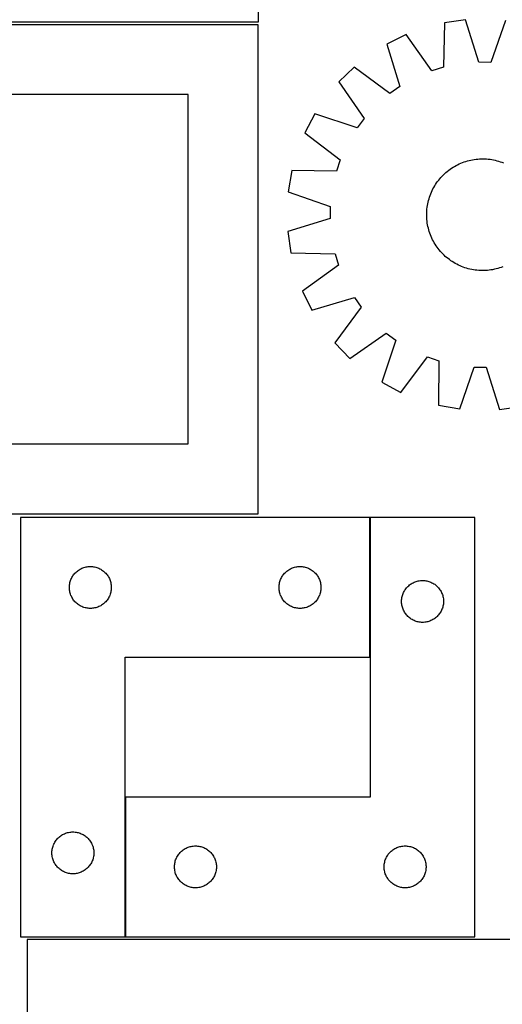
# Model space of a CAD drawing. Header units: millimetres. Extents: x 7 to 1493, y 7 to 2993.
# Tile 9 of 16: x 737 to 1083, y 861 to 1565. Entities that reach past the tile are written whole.
import ezdxf

# ---------------------------------------------------------------- set-up
doc = ezdxf.new("R2010")
doc.units = ezdxf.units.MM
doc.layers.add('COMMON', color=5, linetype='CONTINUOUS', true_color=0x0000ff)
doc.layers.add('CUT', color=7, linetype='CONTINUOUS', true_color=0x000000)

msp = doc.modelspace()

# ---------------------------------------------------------------- linework, layer by layer
at = {"layer": 'COMMON'}
for p, q in [((988.028385, 1109.108095), (988.028385, 1209.108095)), ((813.028385, 909.108095), (813.028385, 1009.108095))]:
    msp.add_line(p, q, dxfattribs=at)
at = {"layer": 'CUT'}
for p, q in [((908.194168, 1564.009078), (908.194168, 1914.009078)), ((1056.469869, 1565.384742), (1041.238014, 1563.211929)), ((1065.986983, 1535.079639), (1056.469869, 1565.384742)), ((1085.005339, 1564.945653), (1074.560312, 1534.947717)), ((907.884619, 1561.865078), (457.884619, 1561.865078)), ((458.194168, 1564.009078), (908.194168, 1564.009078)), ((907.884619, 1211.865078), (907.884619, 1561.865078)), ((1041.238014, 1563.211929), (1040.574075, 1531.454505)), ((1013.963483, 1554.811583), (1000.148564, 1548.038212)), ((1032.379589, 1528.930666), (1013.963483, 1554.811583)), ((1000.148564, 1548.038212), (1009.330704, 1517.629939)), ((976.804794, 1531.620715), (965.759111, 1520.909812)), ((1002.317194, 1512.69739), (976.804794, 1531.620715)), ((1040.574075, 1531.454505), (1032.379589, 1528.930666)), ((1074.560312, 1534.947717), (1065.986983, 1535.079639)), ((965.759111, 1520.909812), (983.888519, 1494.827263)), ((1009.330704, 1517.629939), (1002.317194, 1512.69739)), ((857.884619, 1511.865078), (507.884619, 1511.865078)), ((857.884619, 1261.865078), (857.884619, 1511.865078)), ((948.631152, 1498.082222), (941.435935, 1484.482244)), ((978.742515, 1487.968836), (948.631152, 1498.082222)), ((983.888519, 1494.827263), (978.742515, 1487.968836)), ((941.435935, 1484.482244), (966.737977, 1465.278561)), ((966.737977, 1465.278561), (963.963207, 1457.165607)), ((1045.327832, 1458.447638), (1046.36132, 1459.162417)), ((1046.36132, 1459.162417), (1047.41675, 1459.84438)), ((1047.41675, 1459.84438), (1048.493081, 1460.492856)), ((1048.493081, 1460.492856), (1049.589249, 1461.107203)), ((1049.589249, 1461.107203), (1050.704173, 1461.686815)), ((1050.704173, 1461.686815), (1051.836753, 1462.231121)), ((1051.836753, 1462.231121), (1052.985872, 1462.739583)), ((1052.985872, 1462.739583), (1054.150394, 1463.211699)), ((1054.150394, 1463.211699), (1055.329172, 1463.647004)), ((1055.329172, 1463.647004), (1056.521041, 1464.045067)), ((1056.521041, 1464.045067), (1057.724826, 1464.405497)), ((1057.724826, 1464.405497), (1058.939338, 1464.727937)), ((1058.939338, 1464.727937), (1060.163378, 1465.01207)), ((1060.163378, 1465.01207), (1061.39574, 1465.257614)), ((1061.39574, 1465.257614), (1062.635206, 1465.464327)), ((1062.635206, 1465.464327), (1063.880554, 1465.632006)), ((1063.880554, 1465.632006), (1065.130554, 1465.760485)), ((1065.130554, 1465.760485), (1066.383972, 1465.849637)), ((1066.383972, 1465.849637), (1067.639573, 1465.899374)), ((1067.639573, 1465.899374), (1068.896116, 1465.909648)), ((1068.896116, 1465.909648), (1070.152363, 1465.880447)), ((1070.152363, 1465.880447), (1071.407071, 1465.811801)), ((1071.407071, 1465.811801), (1072.659005, 1465.703778)), ((1072.659005, 1465.703778), (1073.906928, 1465.556483)), ((1073.906928, 1465.556483), (1075.149608, 1465.370063)), ((1075.149608, 1465.370063), (1076.38582, 1465.144702)), ((1076.38582, 1465.144702), (1077.614343, 1464.880621)), ((1077.614343, 1464.880621), (1078.833964, 1464.578082)), ((1078.833964, 1464.578082), (1080.043481, 1464.237383)), ((1080.043481, 1464.237383), (1081.241699, 1463.858861)), ((1081.241699, 1463.858861), (1082.427437, 1463.442888)), ((1082.427437, 1463.442888), (1083.599523, 1462.989875)), ((932.200391, 1457.479086), (929.559957, 1442.321294)), ((963.963207, 1457.165607), (932.200391, 1457.479086)), ((1037.967221, 1451.639166), (1038.790482, 1452.588507)), ((1038.790482, 1452.588507), (1039.643156, 1453.51152)), ((1039.643156, 1453.51152), (1040.524402, 1454.407295)), ((1040.524402, 1454.407295), (1041.43335, 1455.274947)), ((1041.43335, 1455.274947), (1042.369103, 1456.11362)), ((1042.369103, 1456.11362), (1043.330738, 1456.922487)), ((1043.330738, 1456.922487), (1044.317306, 1457.700749)), ((1044.317306, 1457.700749), (1045.327832, 1458.447638)), ((1033.09236, 1444.338338), (1033.688702, 1445.444405)), ((1033.688702, 1445.444405), (1034.319492, 1446.531194)), ((1034.319492, 1446.531194), (1034.984107, 1447.597633)), ((1034.984107, 1447.597633), (1035.681892, 1448.64267)), ((1035.681892, 1448.64267), (1036.412159, 1449.665274)), ((1036.412159, 1449.665274), (1037.174186, 1450.664434)), ((1037.174186, 1450.664434), (1037.967221, 1451.639166)), ((929.559957, 1442.321294), (959.557893, 1431.876267)), ((1030.268226, 1437.359436), (1030.646749, 1438.557655)), ((1030.646749, 1438.557655), (1031.062722, 1439.743392)), ((1031.062722, 1439.743392), (1031.515735, 1440.915479)), ((1031.515735, 1440.915479), (1032.00534, 1442.072757)), ((1032.00534, 1442.072757), (1032.531055, 1443.214086)), ((1032.531055, 1443.214086), (1033.09236, 1444.338338)), ((959.557893, 1431.876267), (959.425971, 1423.302939)), ((1028.801832, 1429.97496), (1028.949127, 1431.222883)), ((1028.949127, 1431.222883), (1029.135546, 1432.465563)), ((1029.135546, 1432.465563), (1029.360908, 1433.701775)), ((1029.360908, 1433.701775), (1029.624988, 1434.930298)), ((1029.624988, 1434.930298), (1029.927527, 1436.149919)), ((1029.927527, 1436.149919), (1030.268226, 1437.359436)), ((1028.595962, 1426.212072), (1028.625163, 1427.468318)), ((1028.606235, 1424.955528), (1028.595962, 1426.212072)), ((1028.655972, 1423.699928), (1028.606235, 1424.955528)), ((1028.625163, 1427.468318), (1028.693809, 1428.723027)), ((1028.745125, 1422.446509), (1028.655972, 1423.699928)), ((1028.693809, 1428.723027), (1028.801832, 1429.97496)), ((959.425971, 1423.302939), (929.120868, 1413.785825)), ((1028.873603, 1421.196509), (1028.745125, 1422.446509)), ((1029.041282, 1419.951161), (1028.873603, 1421.196509)), ((1029.247996, 1418.711695), (1029.041282, 1419.951161)), ((1029.49354, 1417.479334), (1029.247996, 1418.711695)), ((1029.777672, 1416.255293), (1029.49354, 1417.479334)), ((929.120868, 1413.785825), (931.293681, 1398.553969)), ((1030.100112, 1415.040781), (1029.777672, 1416.255293)), ((1030.460542, 1413.836996), (1030.100112, 1415.040781)), ((1030.858606, 1412.645127), (1030.460542, 1413.836996)), ((1031.293911, 1411.46635), (1030.858606, 1412.645127)), ((1031.766027, 1410.301827), (1031.293911, 1411.46635)), ((1032.274489, 1409.152709), (1031.766027, 1410.301827)), ((1032.818795, 1408.020128), (1032.274489, 1409.152709)), ((1033.398407, 1406.905204), (1032.818795, 1408.020128)), ((1034.012754, 1405.809036), (1033.398407, 1406.905204)), ((1034.661229, 1404.732706), (1034.012754, 1405.809036)), ((1035.343193, 1403.677276), (1034.661229, 1404.732706)), ((1036.057972, 1402.643787), (1035.343193, 1403.677276)), ((1036.804861, 1401.633261), (1036.057972, 1402.643787)), ((931.293681, 1398.553969), (963.051104, 1397.89003)), ((963.051104, 1397.89003), (965.574943, 1389.695544)), ((1037.583123, 1400.646694), (1036.804861, 1401.633261)), ((1038.391989, 1399.685059), (1037.583123, 1400.646694)), ((1039.230663, 1398.749305), (1038.391989, 1399.685059)), ((1040.098315, 1397.840357), (1039.230663, 1398.749305)), ((1040.994089, 1396.959111), (1040.098315, 1397.840357)), ((1041.917103, 1396.106437), (1040.994089, 1396.959111)), ((1042.866444, 1395.283176), (1041.917103, 1396.106437)), ((965.574943, 1389.695544), (939.694027, 1371.279439)), ((1043.841175, 1394.490141), (1042.866444, 1395.283176)), ((1044.840336, 1393.728114), (1043.841175, 1394.490141)), ((1045.862939, 1392.997848), (1044.840336, 1393.728114)), ((1046.907977, 1392.300062), (1045.862939, 1392.997848)), ((1047.974416, 1391.635447), (1046.907977, 1392.300062)), ((1049.061205, 1391.004657), (1047.974416, 1391.635447)), ((1050.167272, 1390.408315), (1049.061205, 1391.004657)), ((1051.291524, 1389.84701), (1050.167272, 1390.408315)), ((1052.432853, 1389.321295), (1051.291524, 1389.84701)), ((1053.590131, 1388.83169), (1052.432853, 1389.321295)), ((1054.762218, 1388.378677), (1053.590131, 1388.83169)), ((1083.03926, 1388.609866), (1081.860482, 1388.174561)), ((1055.947955, 1387.962705), (1054.762218, 1388.378677)), ((1057.146173, 1387.584182), (1055.947955, 1387.962705)), ((1058.35569, 1387.243483), (1057.146173, 1387.584182)), ((1059.575312, 1386.940944), (1058.35569, 1387.243483)), ((1060.803835, 1386.676863), (1059.575312, 1386.940944)), ((1062.040046, 1386.451502), (1060.803835, 1386.676863)), ((1063.282727, 1386.265082), (1062.040046, 1386.451502)), ((1064.530649, 1386.117787), (1063.282727, 1386.265082)), ((1065.782583, 1386.009764), (1064.530649, 1386.117787)), ((1067.037292, 1385.941118), (1065.782583, 1386.009764)), ((1068.293538, 1385.911917), (1067.037292, 1385.941118)), ((1069.550081, 1385.922191), (1068.293538, 1385.911917)), ((1070.805682, 1385.971928), (1069.550081, 1385.922191)), ((1072.059101, 1386.06108), (1070.805682, 1385.971928)), ((1073.309101, 1386.189559), (1072.059101, 1386.06108)), ((1074.554449, 1386.357238), (1073.309101, 1386.189559)), ((1075.793915, 1386.563951), (1074.554449, 1386.357238)), ((1077.026276, 1386.809495), (1075.793915, 1386.563951)), ((1078.250317, 1387.093628), (1077.026276, 1386.809495)), ((1079.464829, 1387.416068), (1078.250317, 1387.093628)), ((1080.668613, 1387.776498), (1079.464829, 1387.416068)), ((1081.860482, 1388.174561), (1080.668613, 1387.776498)), ((939.694027, 1371.279439), (946.467398, 1357.464519)), ((946.467398, 1357.464519), (976.875671, 1366.646659)), ((976.875671, 1366.646659), (981.80822, 1359.633149)), ((981.80822, 1359.633149), (962.884895, 1334.120749)), ((973.595798, 1323.075067), (999.678347, 1341.204474)), ((999.678347, 1341.204474), (1006.536774, 1336.05847)), ((962.884895, 1334.120749), (973.595798, 1323.075067)), ((1006.536774, 1336.05847), (996.423388, 1305.947108)), ((1010.023365, 1298.75189), (1029.227048, 1324.053932)), ((1029.227048, 1324.053932), (1037.340002, 1321.279162)), ((1037.340002, 1321.279162), (1037.026524, 1289.516346)), ((1052.184315, 1286.875912), (1062.629342, 1316.873848)), ((1062.629342, 1316.873848), (1071.202671, 1316.741926)), ((1071.202671, 1316.741926), (1080.719785, 1286.436823)), ((996.423388, 1305.947108), (1010.023365, 1298.75189)), ((1037.026524, 1289.516346), (1052.184315, 1286.875912)), ((1080.719785, 1286.436823), (1095.951641, 1288.609636)), ((507.884619, 1261.865078), (857.884619, 1261.865078)), ((457.884619, 1211.865078), (907.884619, 1211.865078)), ((737.928383, 1209.108095), (737.928383, 909.108095)), ((987.928383, 1209.108095), (737.928383, 1209.108095)), ((987.928383, 1109.108095), (987.928383, 1209.108095)), ((1063.128385, 1209.108095), (988.128385, 1209.108095)), ((988.128385, 1209.108095), (988.128385, 1009.108095)), ((1063.128385, 909.108095), (1063.128385, 1209.108095)), ((777.459221, 1169.850378), (778.026102, 1170.375074)), ((778.026102, 1170.375074), (778.619241, 1170.869892)), ((778.619241, 1170.869892), (779.237067, 1171.33352)), ((779.237067, 1171.33352), (779.877941, 1171.764729)), ((779.877941, 1171.764729), (780.540162, 1172.162374)), ((780.540162, 1172.162374), (781.221977, 1172.525401)), ((781.221977, 1172.525401), (781.921575, 1172.852849)), ((781.921575, 1172.852849), (782.637102, 1173.143848)), ((782.637102, 1173.143848), (783.366661, 1173.397626)), ((783.366661, 1173.397626), (784.108317, 1173.613511)), ((784.108317, 1173.613511), (784.860102, 1173.790931)), ((784.860102, 1173.790931), (785.620025, 1173.929414)), ((785.620025, 1173.929414), (786.386069, 1174.028593)), ((786.386069, 1174.028593), (787.156202, 1174.088207)), ((787.156202, 1174.088207), (787.928383, 1174.108095)), ((787.928383, 1174.108095), (788.700565, 1174.088207)), ((788.700565, 1174.088207), (789.470698, 1174.028593)), ((789.470698, 1174.028593), (790.236742, 1173.929414)), ((790.236742, 1173.929414), (790.996664, 1173.790931)), ((790.996664, 1173.790931), (791.74845, 1173.613511)), ((791.74845, 1173.613511), (792.490106, 1173.397626)), ((792.490106, 1173.397626), (793.219665, 1173.143848)), ((793.219665, 1173.143848), (793.935192, 1172.852849)), ((793.935192, 1172.852849), (794.63479, 1172.525401)), ((794.63479, 1172.525401), (795.316604, 1172.162374)), ((795.316604, 1172.162374), (795.978826, 1171.764729)), ((795.978826, 1171.764729), (796.6197, 1171.33352)), ((796.6197, 1171.33352), (797.237526, 1170.869892)), ((797.237526, 1170.869892), (797.830665, 1170.375074)), ((797.830665, 1170.375074), (798.397546, 1169.850378)), ((927.459221, 1169.850378), (928.026102, 1170.375074)), ((928.026102, 1170.375074), (928.619241, 1170.869892)), ((928.619241, 1170.869892), (929.237067, 1171.33352)), ((929.237067, 1171.33352), (929.877941, 1171.764729)), ((929.877941, 1171.764729), (930.540162, 1172.162374)), ((930.540162, 1172.162374), (931.221977, 1172.525401)), ((931.221977, 1172.525401), (931.921575, 1172.852849)), ((931.921575, 1172.852849), (932.637102, 1173.143848)), ((932.637102, 1173.143848), (933.366661, 1173.397626)), ((933.366661, 1173.397626), (934.108317, 1173.613511)), ((934.108317, 1173.613511), (934.860102, 1173.790931)), ((934.860102, 1173.790931), (935.620025, 1173.929414)), ((935.620025, 1173.929414), (936.386069, 1174.028593)), ((936.386069, 1174.028593), (937.156202, 1174.088207)), ((937.156202, 1174.088207), (937.928383, 1174.108095)), ((937.928383, 1174.108095), (938.700565, 1174.088207)), ((938.700565, 1174.088207), (939.470698, 1174.028593)), ((939.470698, 1174.028593), (940.236742, 1173.929414)), ((940.236742, 1173.929414), (940.996664, 1173.790931)), ((940.996664, 1173.790931), (941.74845, 1173.613511)), ((941.74845, 1173.613511), (942.490106, 1173.397626)), ((942.490106, 1173.397626), (943.219665, 1173.143848)), ((943.219665, 1173.143848), (943.935192, 1172.852849)), ((943.935192, 1172.852849), (944.63479, 1172.525401)), ((944.63479, 1172.525401), (945.316604, 1172.162374)), ((945.316604, 1172.162374), (945.978826, 1171.764729)), ((945.978826, 1171.764729), (946.6197, 1171.33352)), ((946.6197, 1171.33352), (947.237526, 1170.869892)), ((947.237526, 1170.869892), (947.830665, 1170.375074)), ((947.830665, 1170.375074), (948.397546, 1169.850378)), ((773.329418, 1162.553411), (773.526135, 1163.30038)), ((773.526135, 1163.30038), (773.761045, 1164.036231)), ((773.761045, 1164.036231), (774.033524, 1164.759014)), ((774.033524, 1164.759014), (774.34285, 1165.466811)), ((774.34285, 1165.466811), (774.688201, 1166.157746)), ((774.688201, 1166.157746), (775.068664, 1166.829987)), ((775.068664, 1166.829987), (775.483228, 1167.481751)), ((775.483228, 1167.481751), (775.930795, 1168.111309)), ((775.930795, 1168.111309), (776.410177, 1168.716993)), ((776.410177, 1168.716993), (776.920103, 1169.297195)), ((776.920103, 1169.297195), (777.459221, 1169.850378)), ((798.397546, 1169.850378), (798.936664, 1169.297195)), ((798.936664, 1169.297195), (799.44659, 1168.716993)), ((799.44659, 1168.716993), (799.925972, 1168.111309)), ((799.925972, 1168.111309), (800.373539, 1167.481751)), ((800.373539, 1167.481751), (800.788103, 1166.829987)), ((800.788103, 1166.829987), (801.168565, 1166.157746)), ((801.168565, 1166.157746), (801.513917, 1165.466811)), ((801.513917, 1165.466811), (801.823243, 1164.759014)), ((801.823243, 1164.759014), (802.095722, 1164.036231)), ((802.095722, 1164.036231), (802.330632, 1163.30038)), ((802.330632, 1163.30038), (802.527349, 1162.553411)), ((923.329418, 1162.553411), (923.526135, 1163.30038)), ((923.526135, 1163.30038), (923.761045, 1164.036231)), ((923.761045, 1164.036231), (924.033524, 1164.759014)), ((924.033524, 1164.759014), (924.34285, 1165.466811)), ((924.34285, 1165.466811), (924.688201, 1166.157746)), ((924.688201, 1166.157746), (925.068664, 1166.829987)), ((925.068664, 1166.829987), (925.483228, 1167.481751)), ((925.483228, 1167.481751), (925.930795, 1168.111309)), ((925.930795, 1168.111309), (926.410177, 1168.716993)), ((926.410177, 1168.716993), (926.920103, 1169.297195)), ((926.920103, 1169.297195), (927.459221, 1169.850378)), ((948.397546, 1169.850378), (948.936664, 1169.297195)), ((948.936664, 1169.297195), (949.44659, 1168.716993)), ((949.44659, 1168.716993), (949.925972, 1168.111309)), ((949.925972, 1168.111309), (950.373539, 1167.481751)), ((950.373539, 1167.481751), (950.788103, 1166.829987)), ((950.788103, 1166.829987), (951.168565, 1166.157746)), ((951.168565, 1166.157746), (951.513917, 1165.466811)), ((951.513917, 1165.466811), (951.823243, 1164.759014)), ((951.823243, 1164.759014), (952.095722, 1164.036231)), ((952.095722, 1164.036231), (952.330632, 1163.30038)), ((952.330632, 1163.30038), (952.527349, 1162.553411)), ((1019.621577, 1162.852849), (1020.337104, 1163.143848)), ((1020.337104, 1163.143848), (1021.066663, 1163.397626)), ((1021.066663, 1163.397626), (1021.808319, 1163.613511)), ((1021.808319, 1163.613511), (1022.560104, 1163.790931)), ((1022.560104, 1163.790931), (1023.320027, 1163.929414)), ((1023.320027, 1163.929414), (1024.086071, 1164.028593)), ((1024.086071, 1164.028593), (1024.856204, 1164.088207)), ((1024.856204, 1164.088207), (1025.628385, 1164.108095)), ((1025.628385, 1164.108095), (1026.400567, 1164.088207)), ((1026.400567, 1164.088207), (1027.1707, 1164.028593)), ((1027.1707, 1164.028593), (1027.936744, 1163.929414)), ((1027.936744, 1163.929414), (1028.696666, 1163.790931)), ((1028.696666, 1163.790931), (1029.448452, 1163.613511)), ((1029.448452, 1163.613511), (1030.190108, 1163.397626)), ((1030.190108, 1163.397626), (1030.919667, 1163.143848)), ((1030.919667, 1163.143848), (1031.635194, 1162.852849)), ((772.933356, 1159.494314), (772.973121, 1160.265727)), ((772.933356, 1158.721877), (772.933356, 1159.494314)), ((772.973121, 1157.950463), (772.933356, 1158.721877)), ((772.973121, 1160.265727), (773.052543, 1161.034071)), ((773.052543, 1157.18212), (772.973121, 1157.950463)), ((773.052543, 1161.034071), (773.171414, 1161.797307)), ((773.171414, 1156.418884), (773.052543, 1157.18212)), ((773.171414, 1161.797307), (773.329418, 1162.553411)), ((773.329418, 1155.662779), (773.171414, 1156.418884)), ((802.527349, 1162.553411), (802.685353, 1161.797307)), ((802.685353, 1156.418884), (802.527349, 1155.662779)), ((802.685353, 1161.797307), (802.804224, 1161.034071)), ((802.804224, 1157.18212), (802.685353, 1156.418884)), ((802.804224, 1161.034071), (802.883646, 1160.265727)), ((802.883646, 1157.950463), (802.804224, 1157.18212)), ((802.883646, 1160.265727), (802.92341, 1159.494314)), ((802.92341, 1158.721877), (802.883646, 1157.950463)), ((802.92341, 1159.494314), (802.92341, 1158.721877)), ((922.933356, 1159.494314), (922.973121, 1160.265727)), ((922.933356, 1158.721877), (922.933356, 1159.494314)), ((922.973121, 1157.950463), (922.933356, 1158.721877)), ((922.973121, 1160.265727), (923.052543, 1161.034071)), ((923.052543, 1157.18212), (922.973121, 1157.950463)), ((923.052543, 1161.034071), (923.171414, 1161.797307)), ((923.171414, 1156.418884), (923.052543, 1157.18212)), ((923.171414, 1161.797307), (923.329418, 1162.553411)), ((923.329418, 1155.662779), (923.171414, 1156.418884)), ((952.527349, 1162.553411), (952.685353, 1161.797307)), ((952.685353, 1156.418884), (952.527349, 1155.662779)), ((952.685353, 1161.797307), (952.804224, 1161.034071)), ((952.804224, 1157.18212), (952.685353, 1156.418884)), ((952.804224, 1161.034071), (952.883646, 1160.265727)), ((952.883646, 1157.950463), (952.804224, 1157.18212)), ((952.883646, 1160.265727), (952.92341, 1159.494314)), ((952.92341, 1158.721877), (952.883646, 1157.950463)), ((952.92341, 1159.494314), (952.92341, 1158.721877)), ((1012.042852, 1155.466811), (1012.388203, 1156.157746)), ((1012.388203, 1156.157746), (1012.768666, 1156.829987)), ((1012.768666, 1156.829987), (1013.18323, 1157.481751)), ((1013.18323, 1157.481751), (1013.630797, 1158.111309)), ((1013.630797, 1158.111309), (1014.110179, 1158.716993)), ((1014.110179, 1158.716993), (1014.620105, 1159.297195)), ((1014.620105, 1159.297195), (1015.159223, 1159.850378)), ((1015.159223, 1159.850378), (1015.726104, 1160.375074)), ((1015.726104, 1160.375074), (1016.319243, 1160.869892)), ((1016.319243, 1160.869892), (1016.937069, 1161.33352)), ((1016.937069, 1161.33352), (1017.577943, 1161.764729)), ((1017.577943, 1161.764729), (1018.240164, 1162.162374)), ((1018.240164, 1162.162374), (1018.921979, 1162.525401)), ((1018.921979, 1162.525401), (1019.621577, 1162.852849)), ((1031.635194, 1162.852849), (1032.334792, 1162.525401)), ((1032.334792, 1162.525401), (1033.016606, 1162.162374)), ((1033.016606, 1162.162374), (1033.678828, 1161.764729)), ((1033.678828, 1161.764729), (1034.319702, 1161.33352)), ((1034.319702, 1161.33352), (1034.937528, 1160.869892)), ((1034.937528, 1160.869892), (1035.530667, 1160.375074)), ((1035.530667, 1160.375074), (1036.097548, 1159.850378)), ((1036.097548, 1159.850378), (1036.636666, 1159.297195)), ((1036.636666, 1159.297195), (1037.146592, 1158.716993)), ((1037.146592, 1158.716993), (1037.625974, 1158.111309)), ((1037.625974, 1158.111309), (1038.073541, 1157.481751)), ((1038.073541, 1157.481751), (1038.488105, 1156.829987)), ((1038.488105, 1156.829987), (1038.868567, 1156.157746)), ((1038.868567, 1156.157746), (1039.213919, 1155.466811)), ((773.526135, 1154.915811), (773.329418, 1155.662779)), ((773.761045, 1154.17996), (773.526135, 1154.915811)), ((774.033524, 1153.457177), (773.761045, 1154.17996)), ((774.34285, 1152.749379), (774.033524, 1153.457177)), ((774.688201, 1152.058444), (774.34285, 1152.749379)), ((775.068664, 1151.386203), (774.688201, 1152.058444)), ((775.483228, 1150.734439), (775.068664, 1151.386203)), ((775.930795, 1150.104881), (775.483228, 1150.734439)), ((776.410177, 1149.499198), (775.930795, 1150.104881)), ((776.920103, 1148.918995), (776.410177, 1149.499198)), ((777.459221, 1148.365812), (776.920103, 1148.918995)), ((798.936664, 1148.918995), (798.397546, 1148.365812)), ((799.44659, 1149.499198), (798.936664, 1148.918995)), ((799.925972, 1150.104881), (799.44659, 1149.499198)), ((800.373539, 1150.734439), (799.925972, 1150.104881)), ((800.788103, 1151.386203), (800.373539, 1150.734439)), ((801.168565, 1152.058444), (800.788103, 1151.386203)), ((801.513917, 1152.749379), (801.168565, 1152.058444)), ((801.823243, 1153.457177), (801.513917, 1152.749379)), ((802.095722, 1154.17996), (801.823243, 1153.457177)), ((802.330632, 1154.915811), (802.095722, 1154.17996)), ((802.527349, 1155.662779), (802.330632, 1154.915811)), ((923.526135, 1154.915811), (923.329418, 1155.662779)), ((923.761045, 1154.17996), (923.526135, 1154.915811)), ((924.033524, 1153.457177), (923.761045, 1154.17996)), ((924.34285, 1152.749379), (924.033524, 1153.457177)), ((924.688201, 1152.058444), (924.34285, 1152.749379)), ((925.068664, 1151.386203), (924.688201, 1152.058444)), ((925.483228, 1150.734439), (925.068664, 1151.386203)), ((925.930795, 1150.104881), (925.483228, 1150.734439)), ((926.410177, 1149.499198), (925.930795, 1150.104881)), ((926.920103, 1148.918995), (926.410177, 1149.499198)), ((927.459221, 1148.365812), (926.920103, 1148.918995)), ((948.936664, 1148.918995), (948.397546, 1148.365812)), ((949.44659, 1149.499198), (948.936664, 1148.918995)), ((949.925972, 1150.104881), (949.44659, 1149.499198)), ((950.373539, 1150.734439), (949.925972, 1150.104881)), ((950.788103, 1151.386203), (950.373539, 1150.734439)), ((951.168565, 1152.058444), (950.788103, 1151.386203)), ((951.513917, 1152.749379), (951.168565, 1152.058444)), ((951.823243, 1153.457177), (951.513917, 1152.749379)), ((952.095722, 1154.17996), (951.823243, 1153.457177)), ((952.330632, 1154.915811), (952.095722, 1154.17996)), ((952.527349, 1155.662779), (952.330632, 1154.915811)), ((1010.633358, 1149.494314), (1010.673123, 1150.265727)), ((1010.633358, 1148.721877), (1010.633358, 1149.494314)), ((1010.673123, 1150.265727), (1010.752545, 1151.034071)), ((1010.752545, 1151.034071), (1010.871416, 1151.797307)), ((1010.871416, 1151.797307), (1011.02942, 1152.553411)), ((1011.02942, 1152.553411), (1011.226137, 1153.30038)), ((1011.226137, 1153.30038), (1011.461047, 1154.036231)), ((1011.461047, 1154.036231), (1011.733526, 1154.759014)), ((1011.733526, 1154.759014), (1012.042852, 1155.466811)), ((1039.213919, 1155.466811), (1039.523245, 1154.759014)), ((1039.523245, 1154.759014), (1039.795724, 1154.036231)), ((1039.795724, 1154.036231), (1040.030634, 1153.30038)), ((1040.030634, 1153.30038), (1040.227351, 1152.553411)), ((1040.227351, 1152.553411), (1040.385355, 1151.797307)), ((1040.385355, 1151.797307), (1040.504226, 1151.034071)), ((1040.504226, 1151.034071), (1040.583648, 1150.265727)), ((1040.583648, 1150.265727), (1040.623412, 1149.494314)), ((1040.623412, 1149.494314), (1040.623412, 1148.721877)), ((778.026102, 1147.841116), (777.459221, 1148.365812)), ((778.619241, 1147.346298), (778.026102, 1147.841116)), ((779.237067, 1146.88267), (778.619241, 1147.346298)), ((779.877941, 1146.451462), (779.237067, 1146.88267)), ((780.540162, 1146.053817), (779.877941, 1146.451462)), ((781.221977, 1145.690789), (780.540162, 1146.053817)), ((781.921575, 1145.363342), (781.221977, 1145.690789)), ((782.637102, 1145.072343), (781.921575, 1145.363342)), ((783.366661, 1144.818565), (782.637102, 1145.072343)), ((784.108317, 1144.602679), (783.366661, 1144.818565)), ((784.860102, 1144.42526), (784.108317, 1144.602679)), ((785.620025, 1144.286777), (784.860102, 1144.42526)), ((786.386069, 1144.187597), (785.620025, 1144.286777)), ((787.156202, 1144.127984), (786.386069, 1144.187597)), ((787.928383, 1144.108095), (787.156202, 1144.127984)), ((788.700565, 1144.127984), (787.928383, 1144.108095)), ((789.470698, 1144.187597), (788.700565, 1144.127984)), ((790.236742, 1144.286777), (789.470698, 1144.187597)), ((790.996664, 1144.42526), (790.236742, 1144.286777)), ((791.74845, 1144.602679), (790.996664, 1144.42526)), ((792.490106, 1144.818565), (791.74845, 1144.602679)), ((793.219665, 1145.072343), (792.490106, 1144.818565)), ((793.935192, 1145.363342), (793.219665, 1145.072343)), ((794.63479, 1145.690789), (793.935192, 1145.363342)), ((795.316604, 1146.053817), (794.63479, 1145.690789)), ((795.978826, 1146.451462), (795.316604, 1146.053817)), ((796.6197, 1146.88267), (795.978826, 1146.451462)), ((797.237526, 1147.346298), (796.6197, 1146.88267)), ((797.830665, 1147.841116), (797.237526, 1147.346298)), ((798.397546, 1148.365812), (797.830665, 1147.841116)), ((928.026102, 1147.841116), (927.459221, 1148.365812)), ((928.619241, 1147.346298), (928.026102, 1147.841116)), ((929.237067, 1146.88267), (928.619241, 1147.346298)), ((929.877941, 1146.451462), (929.237067, 1146.88267)), ((930.540162, 1146.053817), (929.877941, 1146.451462)), ((931.221977, 1145.690789), (930.540162, 1146.053817)), ((931.921575, 1145.363342), (931.221977, 1145.690789)), ((932.637102, 1145.072343), (931.921575, 1145.363342)), ((933.366661, 1144.818565), (932.637102, 1145.072343)), ((934.108317, 1144.602679), (933.366661, 1144.818565)), ((934.860102, 1144.42526), (934.108317, 1144.602679)), ((935.620025, 1144.286777), (934.860102, 1144.42526)), ((936.386069, 1144.187597), (935.620025, 1144.286777)), ((937.156202, 1144.127984), (936.386069, 1144.187597)), ((937.928383, 1144.108095), (937.156202, 1144.127984)), ((938.700565, 1144.127984), (937.928383, 1144.108095)), ((939.470698, 1144.187597), (938.700565, 1144.127984)), ((940.236742, 1144.286777), (939.470698, 1144.187597)), ((940.996664, 1144.42526), (940.236742, 1144.286777)), ((941.74845, 1144.602679), (940.996664, 1144.42526)), ((942.490106, 1144.818565), (941.74845, 1144.602679)), ((943.219665, 1145.072343), (942.490106, 1144.818565)), ((943.935192, 1145.363342), (943.219665, 1145.072343)), ((944.63479, 1145.690789), (943.935192, 1145.363342)), ((945.316604, 1146.053817), (944.63479, 1145.690789)), ((945.978826, 1146.451462), (945.316604, 1146.053817)), ((946.6197, 1146.88267), (945.978826, 1146.451462)), ((947.237526, 1147.346298), (946.6197, 1146.88267)), ((947.830665, 1147.841116), (947.237526, 1147.346298)), ((948.397546, 1148.365812), (947.830665, 1147.841116)), ((1010.673123, 1147.950463), (1010.633358, 1148.721877)), ((1010.752545, 1147.18212), (1010.673123, 1147.950463)), ((1010.871416, 1146.418884), (1010.752545, 1147.18212)), ((1011.02942, 1145.662779), (1010.871416, 1146.418884)), ((1011.226137, 1144.915811), (1011.02942, 1145.662779)), ((1011.461047, 1144.17996), (1011.226137, 1144.915811)), ((1011.733526, 1143.457177), (1011.461047, 1144.17996)), ((1012.042852, 1142.749379), (1011.733526, 1143.457177)), ((1012.388203, 1142.058444), (1012.042852, 1142.749379)), ((1012.768666, 1141.386203), (1012.388203, 1142.058444)), ((1038.868567, 1142.058444), (1038.488105, 1141.386203)), ((1039.213919, 1142.749379), (1038.868567, 1142.058444)), ((1039.523245, 1143.457177), (1039.213919, 1142.749379)), ((1039.795724, 1144.17996), (1039.523245, 1143.457177)), ((1040.030634, 1144.915811), (1039.795724, 1144.17996)), ((1040.227351, 1145.662779), (1040.030634, 1144.915811)), ((1040.385355, 1146.418884), (1040.227351, 1145.662779)), ((1040.504226, 1147.18212), (1040.385355, 1146.418884)), ((1040.583648, 1147.950463), (1040.504226, 1147.18212)), ((1040.623412, 1148.721877), (1040.583648, 1147.950463)), ((1013.18323, 1140.734439), (1012.768666, 1141.386203)), ((1013.630797, 1140.104881), (1013.18323, 1140.734439)), ((1014.110179, 1139.499198), (1013.630797, 1140.104881)), ((1014.620105, 1138.918995), (1014.110179, 1139.499198)), ((1015.159223, 1138.365812), (1014.620105, 1138.918995)), ((1015.726104, 1137.841116), (1015.159223, 1138.365812)), ((1016.319243, 1137.346298), (1015.726104, 1137.841116)), ((1016.937069, 1136.88267), (1016.319243, 1137.346298)), ((1017.577943, 1136.451462), (1016.937069, 1136.88267)), ((1018.240164, 1136.053817), (1017.577943, 1136.451462)), ((1018.921979, 1135.690789), (1018.240164, 1136.053817)), ((1019.621577, 1135.363342), (1018.921979, 1135.690789)), ((1020.337104, 1135.072343), (1019.621577, 1135.363342)), ((1021.066663, 1134.818565), (1020.337104, 1135.072343)), ((1021.808319, 1134.602679), (1021.066663, 1134.818565)), ((1030.190108, 1134.818565), (1029.448452, 1134.602679)), ((1030.919667, 1135.072343), (1030.190108, 1134.818565)), ((1031.635194, 1135.363342), (1030.919667, 1135.072343)), ((1032.334792, 1135.690789), (1031.635194, 1135.363342)), ((1033.016606, 1136.053817), (1032.334792, 1135.690789)), ((1033.678828, 1136.451462), (1033.016606, 1136.053817)), ((1034.319702, 1136.88267), (1033.678828, 1136.451462)), ((1034.937528, 1137.346298), (1034.319702, 1136.88267)), ((1035.530667, 1137.841116), (1034.937528, 1137.346298)), ((1036.097548, 1138.365812), (1035.530667, 1137.841116)), ((1036.636666, 1138.918995), (1036.097548, 1138.365812)), ((1037.146592, 1139.499198), (1036.636666, 1138.918995)), ((1037.625974, 1140.104881), (1037.146592, 1139.499198)), ((1038.073541, 1140.734439), (1037.625974, 1140.104881)), ((1038.488105, 1141.386203), (1038.073541, 1140.734439)), ((1022.560104, 1134.42526), (1021.808319, 1134.602679)), ((1023.320027, 1134.286777), (1022.560104, 1134.42526)), ((1024.086071, 1134.187597), (1023.320027, 1134.286777)), ((1024.856204, 1134.127984), (1024.086071, 1134.187597)), ((1025.628385, 1134.108095), (1024.856204, 1134.127984)), ((1026.400567, 1134.127984), (1025.628385, 1134.108095)), ((1027.1707, 1134.187597), (1026.400567, 1134.127984)), ((1027.936744, 1134.286777), (1027.1707, 1134.187597)), ((1028.696666, 1134.42526), (1027.936744, 1134.286777)), ((1029.448452, 1134.602679), (1028.696666, 1134.42526)), ((812.928383, 909.108095), (812.928383, 1109.108095)), ((812.928383, 1109.108095), (987.928383, 1109.108095)), ((988.128385, 1009.108095), (813.128385, 1009.108095)), ((813.128385, 1009.108095), (813.128385, 909.108095)), ((764.420103, 979.297195), (764.959221, 979.850378)), ((764.959221, 979.850378), (765.526102, 980.375074)), ((765.526102, 980.375074), (766.119241, 980.869892)), ((766.119241, 980.869892), (766.737067, 981.33352)), ((766.737067, 981.33352), (767.377941, 981.764729)), ((767.377941, 981.764729), (768.040162, 982.162374)), ((768.040162, 982.162374), (768.721977, 982.525401)), ((768.721977, 982.525401), (769.421575, 982.852849)), ((769.421575, 982.852849), (770.137102, 983.143848)), ((770.137102, 983.143848), (770.866661, 983.397626)), ((770.866661, 983.397626), (771.608317, 983.613511)), ((771.608317, 983.613511), (772.360102, 983.790931)), ((772.360102, 983.790931), (773.120025, 983.929414)), ((773.120025, 983.929414), (773.886069, 984.028593)), ((773.886069, 984.028593), (774.656202, 984.088207)), ((774.656202, 984.088207), (775.428383, 984.108095)), ((775.428383, 984.108095), (776.200565, 984.088207)), ((776.200565, 984.088207), (776.970698, 984.028593)), ((776.970698, 984.028593), (777.736742, 983.929414)), ((777.736742, 983.929414), (778.496664, 983.790931)), ((778.496664, 983.790931), (779.24845, 983.613511)), ((779.24845, 983.613511), (779.990106, 983.397626)), ((779.990106, 983.397626), (780.719665, 983.143848)), ((780.719665, 983.143848), (781.435192, 982.852849)), ((781.435192, 982.852849), (782.13479, 982.525401)), ((782.13479, 982.525401), (782.816604, 982.162374)), ((782.816604, 982.162374), (783.478826, 981.764729)), ((783.478826, 981.764729), (784.1197, 981.33352)), ((784.1197, 981.33352), (784.737526, 980.869892)), ((784.737526, 980.869892), (785.330665, 980.375074)), ((785.330665, 980.375074), (785.897546, 979.850378)), ((785.897546, 979.850378), (786.436664, 979.297195)), ((760.829418, 972.553411), (761.026135, 973.30038)), ((761.026135, 973.30038), (761.261045, 974.036231)), ((761.261045, 974.036231), (761.533524, 974.759014)), ((761.533524, 974.759014), (761.84285, 975.466811)), ((761.84285, 975.466811), (762.188201, 976.157746)), ((762.188201, 976.157746), (762.568664, 976.829987)), ((762.568664, 976.829987), (762.983228, 977.481751)), ((762.983228, 977.481751), (763.430795, 978.111309)), ((763.430795, 978.111309), (763.910177, 978.716993)), ((763.910177, 978.716993), (764.420103, 979.297195)), ((786.436664, 979.297195), (786.94659, 978.716993)), ((786.94659, 978.716993), (787.425972, 978.111309)), ((787.425972, 978.111309), (787.873539, 977.481751)), ((787.873539, 977.481751), (788.288103, 976.829987)), ((788.288103, 976.829987), (788.668565, 976.157746)), ((788.668565, 976.157746), (789.013917, 975.466811)), ((789.013917, 975.466811), (789.323243, 974.759014)), ((789.323243, 974.759014), (789.595722, 974.036231)), ((789.595722, 974.036231), (789.830632, 973.30038)), ((789.830632, 973.30038), (790.027349, 972.553411)), ((856.421979, 972.525401), (857.121577, 972.852849)), ((857.121577, 972.852849), (857.837104, 973.143848)), ((857.837104, 973.143848), (858.566663, 973.397626)), ((858.566663, 973.397626), (859.308319, 973.613511)), ((859.308319, 973.613511), (860.060104, 973.790931)), ((860.060104, 973.790931), (860.820027, 973.929414)), ((860.820027, 973.929414), (861.586071, 974.028593)), ((861.586071, 974.028593), (862.356204, 974.088207)), ((862.356204, 974.088207), (863.128385, 974.108095)), ((863.128385, 974.108095), (863.900567, 974.088207)), ((863.900567, 974.088207), (864.6707, 974.028593)), ((864.6707, 974.028593), (865.436744, 973.929414)), ((865.436744, 973.929414), (866.196666, 973.790931)), ((866.196666, 973.790931), (866.948452, 973.613511)), ((866.948452, 973.613511), (867.690108, 973.397626)), ((867.690108, 973.397626), (868.419667, 973.143848)), ((868.419667, 973.143848), (869.135194, 972.852849)), ((869.135194, 972.852849), (869.834792, 972.525401)), ((1006.421979, 972.525401), (1007.121577, 972.852849)), ((1007.121577, 972.852849), (1007.837104, 973.143848)), ((1007.837104, 973.143848), (1008.566663, 973.397626)), ((1008.566663, 973.397626), (1009.308319, 973.613511)), ((1009.308319, 973.613511), (1010.060104, 973.790931)), ((1010.060104, 973.790931), (1010.820027, 973.929414)), ((1010.820027, 973.929414), (1011.586071, 974.028593)), ((1011.586071, 974.028593), (1012.356204, 974.088207)), ((1012.356204, 974.088207), (1013.128385, 974.108095)), ((1013.128385, 974.108095), (1013.900567, 974.088207)), ((1013.900567, 974.088207), (1014.6707, 974.028593)), ((1014.6707, 974.028593), (1015.436744, 973.929414)), ((1015.436744, 973.929414), (1016.196666, 973.790931)), ((1016.196666, 973.790931), (1016.948452, 973.613511)), ((1016.948452, 973.613511), (1017.690108, 973.397626)), ((1017.690108, 973.397626), (1018.419667, 973.143848)), ((1018.419667, 973.143848), (1019.135194, 972.852849)), ((1019.135194, 972.852849), (1019.834792, 972.525401)), ((760.433356, 969.494314), (760.473121, 970.265727)), ((760.433356, 968.721877), (760.433356, 969.494314)), ((760.473121, 967.950463), (760.433356, 968.721877)), ((760.473121, 970.265727), (760.552543, 971.034071)), ((760.552543, 967.18212), (760.473121, 967.950463)), ((760.552543, 971.034071), (760.671414, 971.797307)), ((760.671414, 966.418884), (760.552543, 967.18212)), ((760.671414, 971.797307), (760.829418, 972.553411)), ((760.829418, 965.662779), (760.671414, 966.418884)), ((761.026135, 964.915811), (760.829418, 965.662779)), ((790.027349, 965.662779), (789.830632, 964.915811)), ((790.027349, 972.553411), (790.185353, 971.797307)), ((790.185353, 966.418884), (790.027349, 965.662779)), ((790.185353, 971.797307), (790.304224, 971.034071)), ((790.304224, 967.18212), (790.185353, 966.418884)), ((790.304224, 971.034071), (790.383646, 970.265727)), ((790.383646, 967.950463), (790.304224, 967.18212)), ((790.383646, 970.265727), (790.42341, 969.494314)), ((790.42341, 968.721877), (790.383646, 967.950463)), ((790.42341, 969.494314), (790.42341, 968.721877)), ((849.542852, 965.466811), (849.888203, 966.157746)), ((849.888203, 966.157746), (850.268666, 966.829987)), ((850.268666, 966.829987), (850.68323, 967.481751)), ((850.68323, 967.481751), (851.130797, 968.111309)), ((851.130797, 968.111309), (851.610179, 968.716993)), ((851.610179, 968.716993), (852.120105, 969.297195)), ((852.120105, 969.297195), (852.659223, 969.850378)), ((852.659223, 969.850378), (853.226104, 970.375074)), ((853.226104, 970.375074), (853.819243, 970.869892)), ((853.819243, 970.869892), (854.437069, 971.33352)), ((854.437069, 971.33352), (855.077943, 971.764729)), ((855.077943, 971.764729), (855.740164, 972.162374)), ((855.740164, 972.162374), (856.421979, 972.525401)), ((869.834792, 972.525401), (870.516606, 972.162374)), ((870.516606, 972.162374), (871.178828, 971.764729)), ((871.178828, 971.764729), (871.819702, 971.33352)), ((871.819702, 971.33352), (872.437528, 970.869892)), ((872.437528, 970.869892), (873.030667, 970.375074)), ((873.030667, 970.375074), (873.597548, 969.850378)), ((873.597548, 969.850378), (874.136666, 969.297195)), ((874.136666, 969.297195), (874.646592, 968.716993)), ((874.646592, 968.716993), (875.125974, 968.111309)), ((875.125974, 968.111309), (875.573541, 967.481751)), ((875.573541, 967.481751), (875.988105, 966.829987)), ((875.988105, 966.829987), (876.368567, 966.157746)), ((876.368567, 966.157746), (876.713919, 965.466811)), ((999.542852, 965.466811), (999.888203, 966.157746)), ((999.888203, 966.157746), (1000.268666, 966.829987)), ((1000.268666, 966.829987), (1000.68323, 967.481751)), ((1000.68323, 967.481751), (1001.130797, 968.111309)), ((1001.130797, 968.111309), (1001.610179, 968.716993)), ((1001.610179, 968.716993), (1002.120105, 969.297195)), ((1002.120105, 969.297195), (1002.659223, 969.850378)), ((1002.659223, 969.850378), (1003.226104, 970.375074)), ((1003.226104, 970.375074), (1003.819243, 970.869892)), ((1003.819243, 970.869892), (1004.437069, 971.33352)), ((1004.437069, 971.33352), (1005.077943, 971.764729)), ((1005.077943, 971.764729), (1005.740164, 972.162374)), ((1005.740164, 972.162374), (1006.421979, 972.525401)), ((1019.834792, 972.525401), (1020.516606, 972.162374)), ((1020.516606, 972.162374), (1021.178828, 971.764729)), ((1021.178828, 971.764729), (1021.819702, 971.33352)), ((1021.819702, 971.33352), (1022.437528, 970.869892)), ((1022.437528, 970.869892), (1023.030667, 970.375074)), ((1023.030667, 970.375074), (1023.597548, 969.850378)), ((1023.597548, 969.850378), (1024.136666, 969.297195)), ((1024.136666, 969.297195), (1024.646592, 968.716993)), ((1024.646592, 968.716993), (1025.125974, 968.111309)), ((1025.125974, 968.111309), (1025.573541, 967.481751)), ((1025.573541, 967.481751), (1025.988105, 966.829987)), ((1025.988105, 966.829987), (1026.368567, 966.157746)), ((1026.368567, 966.157746), (1026.713919, 965.466811)), ((761.261045, 964.17996), (761.026135, 964.915811)), ((761.533524, 963.457177), (761.261045, 964.17996)), ((761.84285, 962.749379), (761.533524, 963.457177)), ((762.188201, 962.058444), (761.84285, 962.749379)), ((762.568664, 961.386203), (762.188201, 962.058444)), ((762.983228, 960.734439), (762.568664, 961.386203)), ((763.430795, 960.104881), (762.983228, 960.734439)), ((763.910177, 959.499198), (763.430795, 960.104881)), ((764.420103, 958.918995), (763.910177, 959.499198)), ((764.959221, 958.365812), (764.420103, 958.918995)), ((786.436664, 958.918995), (785.897546, 958.365812)), ((786.94659, 959.499198), (786.436664, 958.918995)), ((787.425972, 960.104881), (786.94659, 959.499198)), ((787.873539, 960.734439), (787.425972, 960.104881)), ((788.288103, 961.386203), (787.873539, 960.734439)), ((788.668565, 962.058444), (788.288103, 961.386203)), ((789.013917, 962.749379), (788.668565, 962.058444)), ((789.323243, 963.457177), (789.013917, 962.749379)), ((789.595722, 964.17996), (789.323243, 963.457177)), ((789.830632, 964.915811), (789.595722, 964.17996)), ((848.133358, 959.494314), (848.173123, 960.265727)), ((848.133358, 958.721877), (848.133358, 959.494314)), ((848.173123, 957.950463), (848.133358, 958.721877)), ((848.173123, 960.265727), (848.252545, 961.034071)), ((848.252545, 961.034071), (848.371416, 961.797307)), ((848.371416, 961.797307), (848.52942, 962.553411)), ((848.52942, 962.553411), (848.726137, 963.30038)), ((848.726137, 963.30038), (848.961047, 964.036231)), ((848.961047, 964.036231), (849.233526, 964.759014)), ((849.233526, 964.759014), (849.542852, 965.466811)), ((876.713919, 965.466811), (877.023245, 964.759014)), ((877.023245, 964.759014), (877.295724, 964.036231)), ((877.295724, 964.036231), (877.530634, 963.30038)), ((877.530634, 963.30038), (877.727351, 962.553411)), ((877.727351, 962.553411), (877.885355, 961.797307)), ((877.885355, 961.797307), (878.004226, 961.034071)), ((878.004226, 961.034071), (878.083648, 960.265727)), ((878.083648, 960.265727), (878.123412, 959.494314)), ((878.123412, 958.721877), (878.083648, 957.950463)), ((878.123412, 959.494314), (878.123412, 958.721877)), ((998.133358, 959.494314), (998.173123, 960.265727)), ((998.133358, 958.721877), (998.133358, 959.494314)), ((998.173123, 957.950463), (998.133358, 958.721877)), ((998.173123, 960.265727), (998.252545, 961.034071)), ((998.252545, 961.034071), (998.371416, 961.797307)), ((998.371416, 961.797307), (998.52942, 962.553411)), ((998.52942, 962.553411), (998.726137, 963.30038)), ((998.726137, 963.30038), (998.961047, 964.036231)), ((998.961047, 964.036231), (999.233526, 964.759014)), ((999.233526, 964.759014), (999.542852, 965.466811)), ((1026.713919, 965.466811), (1027.023245, 964.759014)), ((1027.023245, 964.759014), (1027.295724, 964.036231)), ((1027.295724, 964.036231), (1027.530634, 963.30038)), ((1027.530634, 963.30038), (1027.727351, 962.553411)), ((1027.727351, 962.553411), (1027.885355, 961.797307)), ((1027.885355, 961.797307), (1028.004226, 961.034071)), ((1028.004226, 961.034071), (1028.083648, 960.265727)), ((1028.083648, 960.265727), (1028.123412, 959.494314)), ((1028.123412, 958.721877), (1028.083648, 957.950463)), ((1028.123412, 959.494314), (1028.123412, 958.721877)), ((765.526102, 957.841116), (764.959221, 958.365812)), ((766.119241, 957.346298), (765.526102, 957.841116)), ((766.737067, 956.88267), (766.119241, 957.346298)), ((767.377941, 956.451462), (766.737067, 956.88267)), ((768.040162, 956.053817), (767.377941, 956.451462)), ((768.721977, 955.690789), (768.040162, 956.053817)), ((769.421575, 955.363342), (768.721977, 955.690789)), ((770.137102, 955.072343), (769.421575, 955.363342)), ((770.866661, 954.818565), (770.137102, 955.072343)), ((771.608317, 954.602679), (770.866661, 954.818565)), ((772.360102, 954.42526), (771.608317, 954.602679)), ((773.120025, 954.286777), (772.360102, 954.42526)), ((773.886069, 954.187597), (773.120025, 954.286777)), ((774.656202, 954.127984), (773.886069, 954.187597)), ((775.428383, 954.108095), (774.656202, 954.127984)), ((776.200565, 954.127984), (775.428383, 954.108095)), ((776.970698, 954.187597), (776.200565, 954.127984)), ((777.736742, 954.286777), (776.970698, 954.187597)), ((778.496664, 954.42526), (777.736742, 954.286777)), ((779.24845, 954.602679), (778.496664, 954.42526)), ((779.990106, 954.818565), (779.24845, 954.602679)), ((780.719665, 955.072343), (779.990106, 954.818565)), ((781.435192, 955.363342), (780.719665, 955.072343)), ((782.13479, 955.690789), (781.435192, 955.363342)), ((782.816604, 956.053817), (782.13479, 955.690789)), ((783.478826, 956.451462), (782.816604, 956.053817)), ((784.1197, 956.88267), (783.478826, 956.451462)), ((784.737526, 957.346298), (784.1197, 956.88267)), ((785.330665, 957.841116), (784.737526, 957.346298)), ((785.897546, 958.365812), (785.330665, 957.841116)), ((848.252545, 957.18212), (848.173123, 957.950463)), ((848.371416, 956.418884), (848.252545, 957.18212)), ((848.52942, 955.662779), (848.371416, 956.418884)), ((848.726137, 954.915811), (848.52942, 955.662779)), ((848.961047, 954.17996), (848.726137, 954.915811)), ((849.233526, 953.457177), (848.961047, 954.17996)), ((849.542852, 952.749379), (849.233526, 953.457177)), ((849.888203, 952.058444), (849.542852, 952.749379)), ((850.268666, 951.386203), (849.888203, 952.058444)), ((876.368567, 952.058444), (875.988105, 951.386203)), ((876.713919, 952.749379), (876.368567, 952.058444)), ((877.023245, 953.457177), (876.713919, 952.749379)), ((877.295724, 954.17996), (877.023245, 953.457177)), ((877.530634, 954.915811), (877.295724, 954.17996)), ((877.727351, 955.662779), (877.530634, 954.915811)), ((877.885355, 956.418884), (877.727351, 955.662779)), ((878.004226, 957.18212), (877.885355, 956.418884)), ((878.083648, 957.950463), (878.004226, 957.18212)), ((998.252545, 957.18212), (998.173123, 957.950463)), ((998.371416, 956.418884), (998.252545, 957.18212)), ((998.52942, 955.662779), (998.371416, 956.418884)), ((998.726137, 954.915811), (998.52942, 955.662779)), ((998.961047, 954.17996), (998.726137, 954.915811)), ((999.233526, 953.457177), (998.961047, 954.17996)), ((999.542852, 952.749379), (999.233526, 953.457177)), ((999.888203, 952.058444), (999.542852, 952.749379)), ((1000.268666, 951.386203), (999.888203, 952.058444)), ((1026.368567, 952.058444), (1025.988105, 951.386203)), ((1026.713919, 952.749379), (1026.368567, 952.058444)), ((1027.023245, 953.457177), (1026.713919, 952.749379)), ((1027.295724, 954.17996), (1027.023245, 953.457177)), ((1027.530634, 954.915811), (1027.295724, 954.17996)), ((1027.727351, 955.662779), (1027.530634, 954.915811)), ((1027.885355, 956.418884), (1027.727351, 955.662779)), ((1028.004226, 957.18212), (1027.885355, 956.418884)), ((1028.083648, 957.950463), (1028.004226, 957.18212)), ((850.68323, 950.734439), (850.268666, 951.386203)), ((851.130797, 950.104881), (850.68323, 950.734439)), ((851.610179, 949.499198), (851.130797, 950.104881)), ((852.120105, 948.918995), (851.610179, 949.499198)), ((852.659223, 948.365812), (852.120105, 948.918995)), ((853.226104, 947.841116), (852.659223, 948.365812)), ((853.819243, 947.346298), (853.226104, 947.841116)), ((854.437069, 946.88267), (853.819243, 947.346298)), ((855.077943, 946.451462), (854.437069, 946.88267)), ((855.740164, 946.053817), (855.077943, 946.451462)), ((856.421979, 945.690789), (855.740164, 946.053817)), ((857.121577, 945.363342), (856.421979, 945.690789)), ((857.837104, 945.072343), (857.121577, 945.363342)), ((858.566663, 944.818565), (857.837104, 945.072343)), ((859.308319, 944.602679), (858.566663, 944.818565)), ((860.060104, 944.42526), (859.308319, 944.602679)), ((860.820027, 944.286777), (860.060104, 944.42526)), ((866.196666, 944.42526), (865.436744, 944.286777)), ((866.948452, 944.602679), (866.196666, 944.42526)), ((867.690108, 944.818565), (866.948452, 944.602679)), ((868.419667, 945.072343), (867.690108, 944.818565)), ((869.135194, 945.363342), (868.419667, 945.072343)), ((869.834792, 945.690789), (869.135194, 945.363342)), ((870.516606, 946.053817), (869.834792, 945.690789)), ((871.178828, 946.451462), (870.516606, 946.053817)), ((871.819702, 946.88267), (871.178828, 946.451462)), ((872.437528, 947.346298), (871.819702, 946.88267)), ((873.030667, 947.841116), (872.437528, 947.346298)), ((873.597548, 948.365812), (873.030667, 947.841116)), ((874.136666, 948.918995), (873.597548, 948.365812)), ((874.646592, 949.499198), (874.136666, 948.918995)), ((875.125974, 950.104881), (874.646592, 949.499198)), ((875.573541, 950.734439), (875.125974, 950.104881)), ((875.988105, 951.386203), (875.573541, 950.734439)), ((1000.68323, 950.734439), (1000.268666, 951.386203)), ((1001.130797, 950.104881), (1000.68323, 950.734439)), ((1001.610179, 949.499198), (1001.130797, 950.104881)), ((1002.120105, 948.918995), (1001.610179, 949.499198)), ((1002.659223, 948.365812), (1002.120105, 948.918995)), ((1003.226104, 947.841116), (1002.659223, 948.365812)), ((1003.819243, 947.346298), (1003.226104, 947.841116)), ((1004.437069, 946.88267), (1003.819243, 947.346298)), ((1005.077943, 946.451462), (1004.437069, 946.88267)), ((1005.740164, 946.053817), (1005.077943, 946.451462)), ((1006.421979, 945.690789), (1005.740164, 946.053817)), ((1007.121577, 945.363342), (1006.421979, 945.690789)), ((1007.837104, 945.072343), (1007.121577, 945.363342)), ((1008.566663, 944.818565), (1007.837104, 945.072343)), ((1009.308319, 944.602679), (1008.566663, 944.818565)), ((1010.060104, 944.42526), (1009.308319, 944.602679)), ((1010.820027, 944.286777), (1010.060104, 944.42526)), ((1016.196666, 944.42526), (1015.436744, 944.286777)), ((1016.948452, 944.602679), (1016.196666, 944.42526)), ((1017.690108, 944.818565), (1016.948452, 944.602679)), ((1018.419667, 945.072343), (1017.690108, 944.818565)), ((1019.135194, 945.363342), (1018.419667, 945.072343)), ((1019.834792, 945.690789), (1019.135194, 945.363342)), ((1020.516606, 946.053817), (1019.834792, 945.690789)), ((1021.178828, 946.451462), (1020.516606, 946.053817)), ((1021.819702, 946.88267), (1021.178828, 946.451462)), ((1022.437528, 947.346298), (1021.819702, 946.88267)), ((1023.030667, 947.841116), (1022.437528, 947.346298)), ((1023.597548, 948.365812), (1023.030667, 947.841116)), ((1024.136666, 948.918995), (1023.597548, 948.365812)), ((1024.646592, 949.499198), (1024.136666, 948.918995)), ((1025.125974, 950.104881), (1024.646592, 949.499198)), ((1025.573541, 950.734439), (1025.125974, 950.104881)), ((1025.988105, 951.386203), (1025.573541, 950.734439)), ((861.586071, 944.187597), (860.820027, 944.286777)), ((862.356204, 944.127984), (861.586071, 944.187597)), ((863.128385, 944.108095), (862.356204, 944.127984)), ((863.900567, 944.127984), (863.128385, 944.108095)), ((864.6707, 944.187597), (863.900567, 944.127984)), ((865.436744, 944.286777), (864.6707, 944.187597)), ((1011.586071, 944.187597), (1010.820027, 944.286777)), ((1012.356204, 944.127984), (1011.586071, 944.187597)), ((1013.128385, 944.108095), (1012.356204, 944.127984)), ((1013.900567, 944.127984), (1013.128385, 944.108095)), ((1014.6707, 944.187597), (1013.900567, 944.127984)), ((1015.436744, 944.286777), (1014.6707, 944.187597)), ((737.928383, 909.108095), (812.928383, 909.108095)), ((1192.789709, 907.182644), (742.789709, 907.182644)), ((742.789709, 907.182644), (742.789709, 557.182644)), ((813.128385, 909.108095), (1063.128385, 909.108095))]:
    msp.add_line(p, q, dxfattribs=at)

doc.saveas('drawing.dxf')
